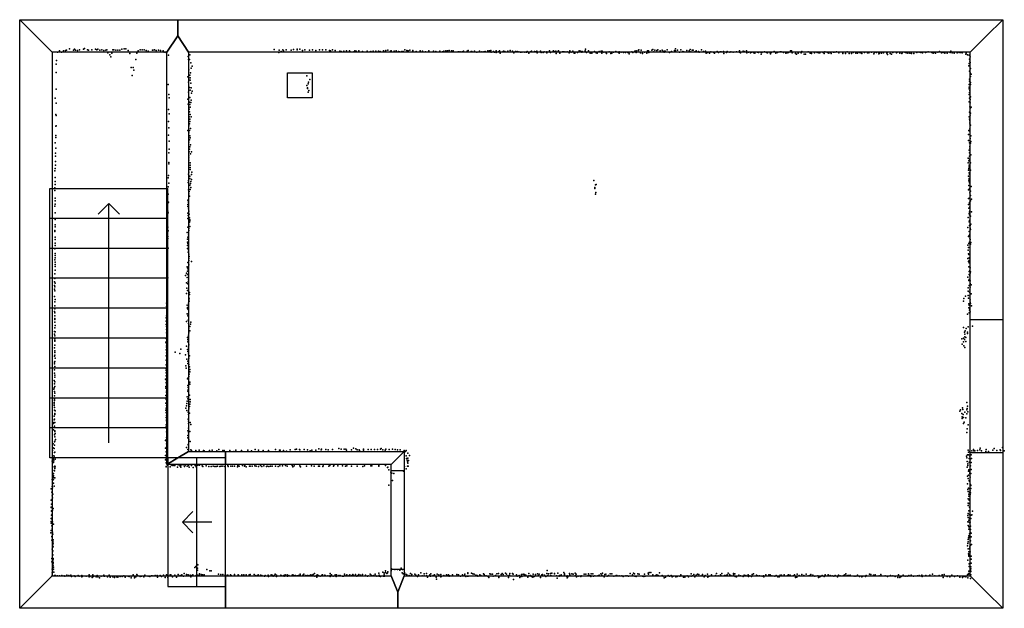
# Model space of a CAD drawing. Extents: x 1591 to 10705, y 15372 to 20814.
import ezdxf

# ---------------------------------------------------------------- set-up
doc = ezdxf.new("R2010")
doc.units = 0
for name, color, linetype in [('DOORS', 7, 'continuous'), ('P', 9, 'continuous'), ('ROOMS', 1, 'continuous'), ('STRUCTS', 4, 'continuous'), ('WALLS', 3, 'continuous')]:
    doc.layers.add(name, color=color, linetype=linetype)

msp = doc.modelspace()

# ---------------------------------------------------------------- linework, layer by layer
at = {"layer": 'DOORS'}
for points in [[(10690.2, 18041.9), (10690.2, 16807.9), (10390.2, 16807.9), (10390.2, 18041.9), (10690.2, 18041.9)], [(5150.52, 16645.5), (5150.52, 15731.5), (5030.52, 15731.5), (5030.52, 16645.5), (5150.52, 16645.5)]]:
    msp.add_lwpolyline(points, dxfattribs=at)
at = {"layer": 'P'}
for p in [(1940, 20515), (1959, 20525), (1979, 20514), (1996, 20527), (2014, 20529), (2024, 20532), (2051, 20545), (2089, 20534), (2098, 20543), (2108, 20533), (2127, 20531), (2146, 20537), (2183, 20542), (2191, 20549), (2220, 20536), (2229, 20534), (2258, 20535), (2294, 20542), (2304, 20535), (2313, 20542), (2333, 20532), (2350, 20537), (2370, 20530), (2389, 20533), (2397, 20536), (2407, 20507), (2452, 20536), (2463, 20536), (2481, 20533), (2500, 20533), (2519, 20533), (2538, 20543), (2557, 20545), (2575, 20544), (2594, 20530), (2687, 20528), (2706, 20536), (2724, 20535), (2744, 20535), (2762, 20529), (2781, 20523), (2819, 20532), (2825, 20533), (2838, 20536), (2855, 20531), (2875, 20534), (2893, 20530), (2918, 20528), (2929, 20514), (2948, 20512), (3946, 20539), (3989, 20510), (3993, 20533), (4011, 20520), (4026, 20536), (4034, 20527), (4059, 20537), (4103, 20532), (4126, 20539), (4159, 20541), (4159, 20536), (4185, 20541), (4208, 20531), (4232, 20537), (4273, 20532), (4300, 20535), (4332, 20530), (4366, 20535), (4393, 20537), (4425, 20536), (4458, 20529), (4469, 20527), (4488, 20535), (4512, 20531), (4555, 20522), (4568, 20521), (4592, 20523), (4615, 20528), (4644, 20528), (4646, 20519), (4684, 20518), (4693, 20525), (4705, 20523), (4730, 20525), (4764, 20520), (4809, 20524), (4809, 20516), (4835, 20517), (4840, 20521), (4862, 20524), (4887, 20524), (4913, 20523), (4929, 20521), (4958, 20527), (4976, 20522), (4979, 20530), (4999, 20533), (5022, 20522), (5030, 20527), (5058, 20523), (5076, 20526), (5096, 20519), (5109, 20518), (5129, 20521), (5141, 20520), (5156, 20536), (5174, 20530), (5187, 20528), (5202, 20534), (5230, 20529), (5231, 20519), (5261, 20520), (5297, 20526), (5317, 20516), (5321, 20523), (5348, 20516), (5378, 20527), (5423, 20522), (5443, 20521), (5479, 20524), (5505, 20517), (5517, 20523), (5536, 20525), (5552, 20527), (5567, 20530), (5587, 20528), (5601, 20522), (5605, 20528), (5650, 20518), (5657, 20518), (5668, 20518), (5688, 20516), (5699, 20522), (5734, 20522), (5742, 20531), (5769, 20519), (5775, 20519), (5800, 20523), (5824, 20514), (5848, 20524), (5869, 20518), (5887, 20516), (5900, 20520), (5925, 20528), (5941, 20526), (5953, 20531), (5956, 20514), (5977, 20520), (5987, 20515), (6003, 20526), (6003, 20512), (6023, 20518), (6033, 20525), (6067, 20521), (6070, 20522), (6082, 20520), (6108, 20522), (6131, 20531), (6152, 20522), (6166, 20509), (6180, 20521), (6195, 20519), (6210, 20517), (6226, 20515), (6240, 20513), (6267, 20514), (6281, 20513), (6290, 20520), (6318, 20518), (6328, 20523), (6355, 20520), (6370, 20517), (6379, 20523), (6381, 20507), (6408, 20517), (6411, 20522), (6417, 20511), (6436, 20512), (6446, 20518), (6469, 20518), (6470, 20507), (6494, 20519), (6496, 20525), (6504, 20511), (6529, 20523), (6531, 20526), (6544, 20516), (6553, 20522), (6576, 20522), (6578, 20528), (6614, 20518), (6625, 20518), (6638, 20516), (6660, 20518), (6677, 20507), (6684, 20525), (6696, 20514), (6710, 20523), (6730, 20515), (6754, 20510), (6769, 20528), (6782, 20523), (6796, 20515), (6797, 20519), (6824, 20526), (6828, 20542), (6838, 20510), (6856, 20528), (6912, 20521), (6927, 20509), (6936, 20513), (6954, 20521), (6974, 20523), (6984, 20523), (6998, 20513), (7020, 20508), (7049, 20516), (7088, 20515), (7108, 20519), (7130, 20513), (7140, 20517), (7160, 20513), (7180, 20511), (7199, 20511), (7219, 20512), (7228, 20511), (7257, 20516), (7267, 20510), (7284, 20523), (7296, 20525), (7298, 20512), (7315, 20530), (7323, 20536), (7337, 20509), (7343, 20533), (7376, 20515), (7403, 20528), (7413, 20527), (7414, 20512), (7441, 20532), (7451, 20538), (7460, 20518), (7471, 20534), (7489, 20531), (7499, 20535), (7519, 20525), (7538, 20534), (7547, 20519), (7556, 20513), (7557, 20524), (7566, 20522), (7585, 20536), (7605, 20511), (7624, 20520), (7652, 20531), (7660, 20528), (7662, 20545), (7681, 20533), (7700, 20515), (7711, 20536), (7730, 20519), (7738, 20517), (7767, 20531), (7787, 20527), (7797, 20539), (7802, 20517), (7815, 20532), (7824, 20533), (7840, 20516), (7853, 20527), (7873, 20520), (7882, 20515), (7903, 20535), (7920, 20519), (7939, 20522), (7958, 20512), (7988, 20517), (8016, 20510), (8047, 20520), (8061, 20510), (8076, 20518), (8085, 20517), (8105, 20521), (8134, 20510), (8141, 20521), (8165, 20514), (8175, 20518), (8194, 20513), (8225, 20516), (8254, 20513), (8255, 20526), (8263, 20509), (8287, 20524), (8297, 20520), (8319, 20525), (8321, 20508), (8337, 20515), (8355, 20507), (8367, 20513), (8387, 20508), (8420, 20513), (8430, 20511), (8452, 20513), (8461, 20511), (8485, 20518), (8504, 20510), (8514, 20507), (8538, 20509), (8548, 20510), (8575, 20521), (8605, 20512), (8630, 20517), (8641, 20517), (8662, 20512), (8695, 20509), (8708, 20512), (8726, 20528), (8736, 20525), (8740, 20508), (8824, 20509), (8832, 20520), (8890, 20516), (8947, 20508), (8974, 20510), (8987, 20509), (8998, 20507), (9027, 20510), (9044, 20517), (9067, 20511), (9097, 20514), (9123, 20515), (9135, 20513), (9153, 20517), (9174, 20508), (9210, 20509), (9250, 20516), (9305, 20510), (9365, 20511), (9377, 20507), (9411, 20511), (9440, 20509), (9451, 20507), (9477, 20515), (9504, 20511), (9521, 20512), (9541, 20513), (9586, 20508), (9625, 20515), (9673, 20510), (9707, 20508), (9710, 20510), (9759, 20508), (9783, 20513), (9796, 20507), (9894, 20512), (9916, 20514), (9933, 20512), (9948, 20507), (9974, 20512), (9982, 20513), (9999, 20517), (10033, 20512), (10061, 20510), (10089, 20514), (10105, 20519), (10122, 20515), (10124, 20507), (10139, 20512), (10205, 20511), (10210, 20524), (10222, 20507), (10269, 20509), (10287, 20510), (10298, 20512), (10316, 20509), (1931, 20436), (2426, 20490), (2434, 20470), (2444, 20506), (2611, 20501), (2665, 20447), (2675, 20505), (2969, 20485), (3152, 20473), (3155, 20447), (3163, 20446), (3165, 20490), (3174, 20416), (6038, 20505), (6304, 20505), (6556, 20503), (6592, 20505), (6723, 20504), (6730, 20504), (6873, 20504), (6886, 20506), (6936, 20506), (6979, 20505), (7024, 20501), (7064, 20503), (7072, 20505), (7141, 20506), (7233, 20499), (7357, 20501), (7396, 20505), (7944, 20505), (7976, 20504), (8022, 20506), (8108, 20503), (8396, 20505), (8453, 20495), (8542, 20500), (8591, 20506), (8682, 20506), (8773, 20502), (8783, 20497), (8798, 20505), (8853, 20495), (8866, 20496), (8908, 20504), (8920, 20503), (9039, 20501), (9080, 20504), (9101, 20502), (9211, 20502), (9234, 20501), (9269, 20501), (9292, 20501), (9331, 20506), (9345, 20504), (9387, 20501), (9497, 20499), (9543, 20499), (9549, 20505), (9568, 20506), (9617, 20506), (9623, 20493), (9648, 20501), (9661, 20497), (9739, 20506), (9755, 20501), (9813, 20506), (9832, 20506), (9847, 20501), (9868, 20503), (10046, 20504), (10068, 20504), (10153, 20505), (10176, 20506), (10241, 20504), (10348, 20496), (10352, 20504), (10365, 20491), (10381, 20485), (10383, 20449), (10387, 20432), (10388, 20420), (10389, 20472), (1928, 20403), (1928, 20325), (2624, 20373), (2643, 20372), (2649, 20349), (3158, 20352), (3179, 20366), (3187, 20386), (10378, 20388), (10380, 20408), (10384, 20337), (10385, 20343), (10392, 20362), (2631, 20298), (3147, 20287), (3155, 20237), (3156, 20259), (3166, 20302), (3169, 20277), (3170, 20254), (3171, 20323), (4250, 20296), (4265, 20237), (4278, 20260), (10382, 20247), (10383, 20264), (10388, 20322), (10392, 20234), (10393, 20289), (10397, 20310), (1930, 20173), (2966, 20216), (3154, 20145), (3163, 20187), (3170, 20162), (3175, 20229), (3177, 20183), (3189, 20155), (4248, 20207), (4254, 20178), (4255, 20184), (4260, 20220), (4261, 20144), (4266, 20159), (10379, 20214), (10380, 20192), (10381, 20175), (10386, 20160), (10391, 20216), (1920, 20090), (2971, 20124), (2976, 20091), (3149, 20079), (3162, 20051), (3167, 20095), (3177, 20069), (3182, 20135), (10380, 20056), (10381, 20123), (10383, 20141), (10383, 20090), (10389, 20078), (10392, 20102), (1930, 20042), (2969, 19983), (3152, 20033), (3161, 19987), (3162, 19964), (3166, 20029), (3170, 20006), (3174, 20048), (10383, 19960), (10387, 20010), (10390, 20045), (10392, 19998), (10397, 20007), (1927, 19938), (1930, 19929), (2970, 19874), (2974, 19945), (3161, 19917), (3167, 19896), (3167, 19874), (3169, 19939), (3177, 19915), (10380, 19917), (10383, 19896), (10385, 19881), (10388, 19931), (10392, 19949), (1927, 19831), (1928, 19832), (2972, 19816), (3149, 19790), (3157, 19832), (3163, 19853), (3163, 19789), (3171, 19807), (10378, 19791), (10381, 19787), (10385, 19866), (10386, 19805), (10387, 19851), (10391, 19839), (1925, 19745), (1926, 19726), (2968, 19747), (2975, 19690), (3157, 19769), (3164, 19703), (3165, 19742), (3168, 19723), (10374, 19753), (10374, 19698), (10390, 19716), (10395, 19740), (10395, 19689), (1921, 19677), (1927, 19627), (2976, 19617), (3158, 19683), (3164, 19618), (3165, 19639), (3173, 19658), (10380, 19609), (10384, 19675), (10386, 19641), (10387, 19627), (10392, 19674), (1923, 19580), (1923, 19554), (2973, 19583), (3156, 19515), (3158, 19556), (3158, 19536), (3159, 19593), (3173, 19574), (3181, 19592), (10369, 19533), (10378, 19508), (10382, 19525), (10384, 19582), (10384, 19554), (10395, 19564), (1917, 19416), (1919, 19438), (1922, 19503), (1923, 19469), (2972, 19483), (2973, 19494), (3168, 19429), (3169, 19491), (3169, 19470), (3170, 19449), (10369, 19491), (10375, 19424), (10378, 19439), (10379, 19454), (10381, 19468), (10392, 19422), (10393, 19492), (1920, 19355), (2965, 19353), (2968, 19375), (3154, 19385), (3154, 19329), (3157, 19405), (3167, 19367), (3167, 19346), (3180, 19338), (3181, 19384), (3185, 19405), (6905, 19326), (10373, 19369), (10378, 19331), (10381, 19399), (10381, 19346), (10383, 19387), (1915, 19236), (1916, 19259), (1918, 19292), (1919, 19318), (2966, 19269), (2971, 19303), (3152, 19308), (3153, 19240), (3167, 19285), (3169, 19244), (3171, 19299), (3174, 19263), (3176, 19318), (6914, 19263), (6914, 19255), (6922, 19286), (6926, 19289), (10373, 19241), (10376, 19281), (10381, 19319), (10383, 19306), (10384, 19253), (10398, 19271), (1921, 19163), (1921, 19140), (2967, 19202), (3149, 19146), (3150, 19140), (3158, 19205), (3161, 19225), (3164, 19184), (6920, 19201), (6925, 19218), (10374, 19160), (10385, 19214), (10386, 19166), (10391, 19229), (10393, 19190), (10400, 19154), (1917, 19091), (1918, 19109), (2963, 19118), (2969, 19128), (3148, 19086), (3149, 19105), (3153, 19065), (3155, 19125), (10375, 19107), (10378, 19071), (10382, 19113), (10383, 19123), (10385, 19085), (10386, 19048), (10391, 19139), (1920, 18967), (1921, 19027), (2963, 19045), (2965, 19029), (3147, 19025), (3149, 18977), (3150, 19005), (3157, 19044), (3160, 19017), (3163, 18983), (3165, 18963), (10371, 18984), (10379, 19021), (10383, 19038), (10383, 18959), (10384, 19009), (10393, 18999), (10400, 19039), (1918, 18917), (1921, 18899), (2959, 18953), (2961, 18897), (3149, 18897), (3156, 18884), (3157, 18924), (3163, 18943), (3166, 18955), (3166, 18903), (10368, 18894), (10379, 18946), (10384, 18912), (10388, 18910), (10388, 18886), (10393, 18874), (10394, 18925), (1917, 18865), (1917, 18855), (1919, 18803), (1921, 18783), (2962, 18810), (2963, 18791), (2965, 18861), (3140, 18846), (3144, 18786), (3149, 18805), (3153, 18825), (3156, 18864), (10374, 18811), (10381, 18855), (10381, 18818), (10385, 18830), (10385, 18795), (10388, 18782), (1917, 18696), (1920, 18749), (1921, 18726), (2960, 18739), (2960, 18724), (2964, 18703), (3144, 18757), (3144, 18726), (3144, 18698), (3146, 18746), (3154, 18706), (3154, 18686), (10366, 18731), (10372, 18684), (10373, 18708), (10376, 18745), (10382, 18758), (10391, 18740), (10396, 18753), (1917, 18595), (1919, 18633), (1920, 18612), (1921, 18651), (2956, 18599), (2958, 18659), (2959, 18617), (3152, 18666), (3158, 18646), (3158, 18607), (3160, 18626), (10368, 18605), (10375, 18648), (10376, 18642), (10380, 18613), (10385, 18667), (10385, 18607), (1918, 18551), (1918, 18532), (1919, 18572), (2953, 18536), (2958, 18566), (2959, 18512), (3141, 18529), (3145, 18520), (3147, 18568), (3152, 18509), (3156, 18547), (3157, 18587), (3180, 18577), (10374, 18577), (10378, 18530), (10379, 18589), (10380, 18566), (10390, 18519), (1917, 18465), (1917, 18421), (1919, 18498), (2952, 18488), (2954, 18451), (2956, 18417), (2961, 18428), (3126, 18450), (3136, 18470), (3141, 18430), (3144, 18489), (3145, 18459), (3154, 18410), (10367, 18435), (10380, 18459), (10380, 18412), (10381, 18487), (10386, 18447), (10387, 18495), (10388, 18471), (10392, 18483), (1913, 18358), (1913, 18324), (1914, 18390), (1917, 18343), (1918, 18378), (2954, 18364), (2955, 18329), (2960, 18377), (3134, 18381), (3137, 18331), (3149, 18371), (3151, 18390), (10370, 18334), (10376, 18404), (10380, 18358), (10390, 18400), (10390, 18376), (10390, 18341), (10397, 18364), (1914, 18254), (1916, 18306), (1919, 18228), (2954, 18251), (2957, 18279), (3135, 18282), (3145, 18311), (3158, 18243), (3160, 18233), (3163, 18292), (3164, 18272), (10329, 18237), (10346, 18259), (10369, 18305), (10372, 18263), (10374, 18240), (10384, 18294), (10386, 18316), (10386, 18260), (10397, 18281), (1915, 18142), (1916, 18205), (1917, 18169), (2949, 18192), (2950, 18161), (3142, 18174), (3143, 18144), (3145, 18154), (3153, 18194), (3159, 18213), (10328, 18213), (10376, 18187), (10376, 18151), (10380, 18174), (10386, 18139), (10389, 18223), (10389, 18204), (10391, 18191), (10400, 18168), (1914, 18117), (1915, 18103), (1915, 18052), (1917, 18075), (2948, 18057), (2951, 18076), (2956, 18118), (3142, 18095), (3148, 18076), (3151, 18134), (3155, 18085), (10365, 18093), (10379, 18103), (10384, 18127), (10388, 18114), (1917, 18041), (1917, 18017), (1917, 17966), (1917, 17964), (1919, 17986), (2948, 18026), (2948, 17997), (2951, 17979), (3135, 18024), (3151, 18037), (3155, 18005), (3157, 17985), (3158, 17957), (3166, 17978), (3173, 17998), (3174, 18018), (10328, 17967), (10352, 17958), (10371, 17974), (10412, 17980), (1912, 17932), (1912, 17908), (1915, 17892), (1916, 17867), (1921, 17927), (2948, 17865), (2949, 17920), (2950, 17949), (2954, 17904), (3144, 17876), (3154, 17885), (3155, 17898), (3158, 17918), (3167, 17938), (10328, 17871), (10337, 17925), (10339, 17906), (10340, 17881), (10343, 17936), (10348, 17875), (10363, 17926), (10364, 17913), (1914, 17780), (1915, 17804), (1917, 17851), (1917, 17841), (2945, 17832), (2949, 17820), (2949, 17799), (2950, 17787), (3136, 17796), (3146, 17857), (3149, 17837), (3153, 17786), (3155, 17846), (3158, 17807), (10311, 17862), (10316, 17814), (10327, 17835), (10331, 17798), (10336, 17858), (10341, 17784), (10348, 17839), (1914, 17702), (1915, 17738), (1917, 17753), (1917, 17713), (1921, 17684), (2946, 17763), (2948, 17705), (2950, 17733), (2952, 17723), (3030, 17741), (3073, 17727), (3083, 17769), (3125, 17714), (3144, 17764), (3148, 17745), (3155, 17726), (3156, 17686), (3162, 17707), (1913, 17647), (1913, 17631), (1915, 17609), (1917, 17655), (2946, 17622), (2948, 17666), (3128, 17613), (3132, 17593), (3137, 17675), (3146, 17656), (3148, 17636), (3156, 17625), (3164, 17606), (1912, 17546), (1913, 17577), (1915, 17526), (1915, 17509), (2946, 17550), (2947, 17587), (2947, 17570), (2948, 17521), (2953, 17586), (3151, 17503), (3157, 17516), (3158, 17565), (3159, 17537), (3165, 17579), (3165, 17558), (1909, 17409), (1910, 17478), (1912, 17446), (1915, 17466), (1916, 17422), (2941, 17490), (2945, 17422), (2946, 17483), (2948, 17461), (2949, 17448), (3144, 17494), (3149, 17433), (3151, 17413), (3156, 17455), (3165, 17464), (3167, 17445), (1908, 17399), (1912, 17377), (1914, 17337), (1915, 17361), (2943, 17339), (2944, 17407), (2946, 17319), (2949, 17380), (2951, 17367), (2952, 17384), (3141, 17328), (3149, 17379), (3151, 17392), (3154, 17372), (3163, 17341), (1909, 17247), (1911, 17274), (1911, 17263), (1913, 17306), (1913, 17293), (1914, 17227), (2944, 17268), (2947, 17308), (2948, 17301), (2950, 17247), (2952, 17264), (3135, 17243), (3138, 17264), (3142, 17286), (3146, 17309), (3163, 17237), (3167, 17258), (3168, 17280), (3169, 17301), (10317, 17226), (10359, 17276), (10365, 17242), (1911, 17148), (1913, 17205), (1915, 17174), (1917, 17165), (1918, 17199), (2943, 17204), (2948, 17221), (2948, 17183), (2948, 17135), (2949, 17156), (2950, 17176), (3130, 17221), (3139, 17202), (3150, 17184), (3155, 17165), (3158, 17215), (3162, 17175), (10294, 17194), (10298, 17206), (10312, 17172), (10315, 17143), (10321, 17210), (10325, 17165), (10327, 17136), (10341, 17186), (10358, 17206), (10358, 17171), (10360, 17220), (10366, 17189), (1902, 17090), (1905, 17082), (1910, 17114), (1911, 17043), (1912, 17121), (1912, 17057), (1915, 17090), (2947, 17051), (2948, 17068), (2950, 17104), (2951, 17114), (2953, 17091), (3152, 17121), (3155, 17101), (3155, 17080), (3169, 17091), (3174, 17072), (10316, 17128), (10326, 17081), (10332, 17092), (10348, 17134), (10370, 17068), (1905, 17021), (1913, 16976), (1915, 17008), (1916, 17012), (1917, 16957), (1920, 16987), (2951, 17035), (2951, 17004), (2952, 17014), (2952, 16966), (2955, 16997), (3147, 16970), (3148, 17014), (3155, 17038), (3155, 16995), (3165, 17005), (10357, 16997), (10362, 17032), (1900, 16892), (1912, 16910), (1912, 16880), (1915, 16918), (1922, 16933), (2941, 16923), (2948, 16928), (2949, 16893), (2950, 16861), (2951, 16951), (2951, 16919), (2955, 16879), (3149, 16949), (3152, 16886), (3155, 16873), (3158, 16931), (3168, 16913), (1894, 16831), (1902, 16854), (1908, 16783), (1909, 16848), (1909, 16778), (1912, 16812), (1915, 16815), (2942, 16852), (2942, 16786), (2946, 16820), (2946, 16786), (2948, 16784), (2950, 16850), (2950, 16815), (3136, 16859), (3146, 16840), (3176, 16836), (3180, 16830), (3223, 16830), (3253, 16833), (3294, 16832), (3299, 16828), (3347, 16830), (3372, 16833), (3416, 16827), (3434, 16839), (3473, 16832), (3483, 16831), (3537, 16831), (3572, 16823), (3592, 16833), (3643, 16830), (3704, 16833), (3738, 16829), (3771, 16839), (3803, 16833), (3846, 16830), (3894, 16831), (3960, 16839), (3995, 16834), (4001, 16835), (4032, 16831), (4062, 16826), (4094, 16837), (4140, 16840), (4154, 16844), (4180, 16839), (4184, 16838), (4223, 16839), (4255, 16836), (4279, 16829), (4294, 16833), (4332, 16835), (4361, 16845), (4382, 16838), (4386, 16844), (4424, 16840), (4446, 16837), (4488, 16840), (4544, 16850), (4567, 16844), (4596, 16842), (4610, 16843), (4615, 16834), (4662, 16836), (4682, 16851), (4703, 16846), (4715, 16836), (4733, 16838), (4738, 16832), (4772, 16842), (4775, 16835), (4817, 16841), (4843, 16840), (4874, 16841), (4903, 16840), (4932, 16842), (4937, 16850), (4954, 16838), (4975, 16834), (4981, 16844), (5011, 16839), (5043, 16842), (5066, 16841), (5087, 16837), (5114, 16838), (5150, 16830), (5162, 16822), (5168, 16783), (5170, 16830), (5183, 16805), (5198, 16784), (10356, 16778), (10364, 16790), (10372, 16833), (10373, 16791), (10374, 16815), (10385, 16825), (10385, 16779), (10399, 16791), (10404, 16829), (10419, 16839), (10423, 16829), (10433, 16829), (10456, 16832), (10478, 16838), (10482, 16851), (10493, 16828), (10535, 16821), (10536, 16840), (10560, 16823), (10599, 16834), (10612, 16848), (10637, 16831), (10667, 16837), (10671, 16831), (10687, 16860), (10705, 16829), (1893, 16733), (1904, 16751), (1905, 16721), (1907, 16735), (1911, 16680), (1917, 16686), (1918, 16751), (1920, 16680), (2941, 16746), (2946, 16716), (2947, 16760), (2947, 16683), (2948, 16681), (2949, 16719), (2950, 16749), (2954, 16712), (2958, 16695), (2961, 16695), (2985, 16680), (2993, 16698), (3004, 16691), (3018, 16691), (3026, 16693), (3059, 16697), (3074, 16689), (3084, 16692), (3105, 16698), (3118, 16683), (3122, 16696), (3140, 16687), (3153, 16691), (3177, 16697), (3181, 16691), (3214, 16693), (3218, 16691), (3226, 16681), (3241, 16694), (3256, 16694), (3281, 16690), (3287, 16682), (3318, 16690), (3342, 16682), (3363, 16683), (3383, 16687), (3396, 16684), (3409, 16684), (3423, 16686), (3444, 16684), (3456, 16685), (3473, 16687), (3491, 16684), (3519, 16691), (3521, 16683), (3546, 16685), (3562, 16685), (3581, 16687), (3608, 16680), (3610, 16693), (3623, 16686), (3653, 16691), (3672, 16685), (3675, 16693), (3689, 16680), (3717, 16687), (3724, 16686), (3742, 16686), (3768, 16688), (3780, 16686), (3802, 16682), (3821, 16693), (3831, 16684), (3852, 16689), (3877, 16683), (3881, 16685), (3898, 16683), (3913, 16687), (3929, 16685), (3958, 16687), (3983, 16684), (3998, 16690), (4023, 16690), (4052, 16691), (4066, 16687), (4114, 16693), (4118, 16680), (4131, 16690), (4184, 16688), (4190, 16681), (4246, 16686), (4291, 16689), (4317, 16686), (4357, 16687), (4366, 16686), (4398, 16684), (4401, 16688), (4454, 16686), (4463, 16692), (4495, 16685), (4499, 16691), (4535, 16690), (4580, 16689), (4606, 16686), (4620, 16688), (4663, 16686), (4715, 16686), (4767, 16684), (4784, 16689), (4842, 16689), (4850, 16688), (4914, 16687), (4917, 16692), (4976, 16691), (5154, 16683), (5173, 16758), (5178, 16741), (5180, 16726), (5181, 16685), (5184, 16714), (5185, 16761), (5188, 16685), (5189, 16737), (10357, 16762), (10360, 16728), (10366, 16692), (10368, 16707), (10380, 16757), (10380, 16722), (10389, 16746), (10391, 16688), (10398, 16721), (10400, 16756), (1905, 16618), (1905, 16601), (1910, 16647), (1912, 16642), (1916, 16664), (3051, 16677), (3082, 16678), (3159, 16677), (3196, 16675), (4996, 16673), (5000, 16678), (5008, 16651), (5028, 16631), (5036, 16621), (5053, 16617), (5144, 16639), (5168, 16660), (10361, 16678), (10364, 16593), (10373, 16604), (10375, 16640), (10376, 16652), (10386, 16617), (10387, 16629), (10394, 16619), (10398, 16654), (1893, 16563), (1893, 16499), (1895, 16526), (1899, 16525), (1900, 16559), (1903, 16567), (1903, 16530), (1905, 16584), (1911, 16502), (1915, 16579), (5007, 16510), (5043, 16553), (10365, 16523), (10371, 16571), (10379, 16553), (10380, 16549), (10382, 16547), (10386, 16547), (10388, 16584), (10391, 16515), (10394, 16507), (1883, 16475), (1889, 16447), (1891, 16412), (1894, 16487), (1898, 16426), (10367, 16469), (10369, 16451), (10375, 16482), (10376, 16410), (10377, 16427), (10383, 16446), (10384, 16480), (10385, 16412), (10388, 16424), (10390, 16458), (10393, 16439), (10396, 16478), (1883, 16371), (1887, 16334), (1892, 16382), (1892, 16339), (1895, 16392), (10369, 16343), (10369, 16323), (10371, 16383), (10377, 16342), (10379, 16371), (10381, 16378), (10383, 16375), (10385, 16385), (10385, 16339), (1884, 16308), (1884, 16304), (1885, 16273), (1886, 16269), (1886, 16233), (1892, 16243), (1894, 16280), (1900, 16296), (10366, 16231), (10371, 16247), (10377, 16274), (10384, 16308), (10384, 16239), (10387, 16273), (10397, 16233), (10404, 16237), (10411, 16271), (1881, 16203), (1884, 16173), (1884, 16160), (1886, 16199), (1888, 16133), (1893, 16209), (1895, 16170), (1905, 16150), (10368, 16172), (10369, 16210), (10370, 16136), (10371, 16171), (10376, 16186), (10383, 16205), (10384, 16166), (10388, 16167), (10393, 16132), (10396, 16202), (1879, 16071), (1883, 16090), (1892, 16105), (1896, 16075), (1898, 16058), (10376, 16126), (10377, 16104), (10378, 16043), (10383, 16059), (10388, 16075), (10393, 16101), (10398, 16067), (1888, 16001), (1889, 16037), (1893, 16035), (1893, 16030), (1898, 15960), (1899, 15990), (1900, 15975), (1901, 16006), (10365, 15950), (10366, 15970), (10372, 16007), (10372, 15986), (10375, 16024), (10379, 16030), (10391, 15997), (10392, 15957), (10399, 16031), (10401, 15963), (1892, 15918), (1894, 15861), (1896, 15895), (1898, 15904), (1898, 15866), (1901, 15941), (10372, 15922), (10375, 15875), (10378, 15894), (10378, 15862), (10384, 15860), (10386, 15929), (10387, 15941), (10387, 15918), (10389, 15894), (1889, 15802), (1890, 15832), (1900, 15797), (1900, 15790), (1901, 15833), (1901, 15820), (1902, 15769), (3235, 15776), (3240, 15774), (10366, 15817), (10376, 15853), (10380, 15782), (10397, 15854), (10398, 15790), (10399, 15825), (1891, 15733), (1891, 15679), (1892, 15700), (1895, 15764), (1895, 15719), (1904, 15751), (1904, 15733), (1908, 15707), (1912, 15676), (1923, 15676), (1982, 15676), (2027, 15677), (2064, 15678), (2167, 15676), (2234, 15680), (2269, 15680), (2369, 15679), (2420, 15677), (2640, 15681), (2676, 15684), (2681, 15676), (2748, 15677), (2845, 15676), (2922, 15677), (2950, 15680), (2956, 15676), (2985, 15681), (2989, 15681), (3027, 15678), (3058, 15683), (3093, 15680), (3113, 15692), (3134, 15684), (3151, 15680), (3169, 15677), (3194, 15682), (3211, 15748), (3221, 15757), (3237, 15742), (3237, 15677), (3238, 15723), (3251, 15678), (3255, 15690), (3272, 15683), (3284, 15680), (3299, 15681), (3324, 15731), (3352, 15718), (3364, 15717), (3432, 15686), (3454, 15684), (3473, 15685), (3492, 15682), (3511, 15677), (3517, 15679), (3542, 15680), (3580, 15677), (3581, 15684), (3612, 15680), (3615, 15678), (3647, 15682), (3665, 15680), (3688, 15682), (3716, 15682), (3725, 15685), (3760, 15683), (3778, 15676), (3798, 15680), (3820, 15679), (3890, 15678), (3920, 15680), (3927, 15677), (3957, 15688), (3967, 15678), (4009, 15677), (4049, 15681), (4049, 15681), (4066, 15680), (4083, 15676), (4113, 15679), (4120, 15680), (4145, 15676), (4172, 15676), (4188, 15687), (4188, 15678), (4211, 15678), (4219, 15677), (4221, 15688), (4239, 15676), (4271, 15676), (4286, 15682), (4302, 15678), (4309, 15683), (4320, 15693), (4345, 15681), (4388, 15677), (4394, 15680), (4416, 15678), (4420, 15676), (4464, 15692), (4478, 15680), (4510, 15680), (4516, 15678), (4525, 15682), (4546, 15676), (4598, 15686), (4619, 15681), (4646, 15682), (4667, 15676), (4676, 15684), (4701, 15683), (4701, 15678), (4729, 15684), (4746, 15678), (4763, 15683), (4793, 15678), (4834, 15688), (4845, 15677), (4883, 15686), (4917, 15697), (4918, 15677), (4953, 15707), (4964, 15696), (4965, 15682), (4976, 15702), (4978, 15717), (4988, 15695), (4997, 15701), (5000, 15709), (5029, 15725), (5029, 15717), (5034, 15736), (5064, 15729), (5088, 15729), (5110, 15723), (5123, 15743), (5132, 15699), (5134, 15732), (5140, 15691), (5154, 15702), (5164, 15686), (5175, 15682), (5196, 15676), (5208, 15694), (5221, 15685), (5250, 15687), (5258, 15679), (5282, 15682), (5303, 15700), (5334, 15690), (5358, 15692), (5388, 15682), (5397, 15691), (5430, 15682), (5454, 15687), (5470, 15682), (5490, 15685), (5518, 15676), (5542, 15682), (5560, 15680), (5596, 15680), (5637, 15684), (5654, 15682), (5690, 15682), (5708, 15676), (5711, 15688), (5739, 15693), (5740, 15701), (5772, 15696), (5785, 15690), (5798, 15688), (5813, 15679), (5851, 15680), (5884, 15689), (5889, 15683), (5944, 15690), (5952, 15686), (5969, 15686), (6008, 15691), (6022, 15693), (6049, 15684), (6058, 15692), (6065, 15685), (6088, 15697), (6098, 15686), (6124, 15678), (6127, 15692), (6152, 15693), (6160, 15686), (6191, 15680), (6215, 15676), (6235, 15685), (6252, 15688), (6265, 15684), (6276, 15678), (6303, 15694), (6345, 15686), (6367, 15683), (6385, 15691), (6400, 15686), (6423, 15680), (6429, 15685), (6450, 15678), (6471, 15692), (6473, 15722), (6485, 15690), (6504, 15693), (6516, 15698), (6540, 15691), (6543, 15694), (6572, 15697), (6604, 15680), (6629, 15703), (6633, 15680), (6634, 15689), (6679, 15694), (6684, 15680), (6702, 15691), (6713, 15688), (6732, 15697), (6741, 15686), (6817, 15687), (6831, 15688), (6856, 15689), (6882, 15691), (6895, 15691), (6955, 15679), (6971, 15691), (6980, 15679), (6985, 15698), (7007, 15685), (7018, 15688), (7042, 15676), (7058, 15690), (7071, 15691), (7112, 15676), (7117, 15676), (7241, 15694), (7263, 15682), (7272, 15698), (7283, 15689), (7312, 15690), (7324, 15687), (7376, 15688), (7407, 15697), (7411, 15686), (7419, 15702), (7432, 15702), (7453, 15680), (7489, 15680), (7513, 15700), (7621, 15676), (7711, 15680), (7807, 15691), (7831, 15683), (7853, 15677), (7864, 15688), (7877, 15683), (7911, 15685), (7959, 15688), (7995, 15681), (8041, 15692), (8078, 15682), (8080, 15676), (8089, 15692), (8127, 15676), (8139, 15680), (8148, 15696), (8162, 15685), (8175, 15676), (8197, 15692), (8199, 15680), (8210, 15690), (8249, 15677), (8297, 15677), (8334, 15682), (8371, 15684), (8382, 15691), (8410, 15679), (8498, 15682), (8524, 15681), (8538, 15680), (8630, 15678), (8643, 15679), (8668, 15681), (8697, 15676), (8708, 15681), (8723, 15678), (8763, 15680), (8788, 15687), (8830, 15685), (8871, 15687), (8914, 15684), (8932, 15677), (9046, 15681), (9076, 15680), (9094, 15676), (9170, 15679), (9216, 15676), (9229, 15680), (9239, 15690), (9250, 15676), (9278, 15678), (9346, 15678), (9425, 15676), (9457, 15686), (9471, 15684), (9493, 15677), (9510, 15676), (9511, 15681), (9562, 15685), (9727, 15682), (9768, 15678), (9844, 15679), (9943, 15679), (10016, 15678), (10039, 15688), (10102, 15676), (10131, 15680), (10149, 15685), (10219, 15679), (10365, 15680), (10374, 15695), (10374, 15687), (10378, 15715), (10380, 15759), (10393, 15721), (10394, 15737), (10395, 15755), (10395, 15713), (10396, 15680), (1942, 15671), (1960, 15671), (2004, 15672), (2010, 15669), (2046, 15675), (2072, 15667), (2094, 15673), (2105, 15666), (2133, 15674), (2141, 15669), (2166, 15663), (2174, 15669), (2205, 15670), (2208, 15670), (2234, 15663), (2240, 15666), (2262, 15655), (2274, 15667), (2300, 15663), (2308, 15675), (2314, 15663), (2329, 15652), (2345, 15668), (2374, 15669), (2377, 15669), (2404, 15664), (2429, 15659), (2452, 15664), (2468, 15658), (2487, 15663), (2499, 15659), (2520, 15665), (2539, 15666), (2555, 15673), (2568, 15661), (2594, 15668), (2604, 15665), (2622, 15669), (2624, 15653), (2641, 15672), (2653, 15668), (2655, 15652), (2667, 15664), (2707, 15665), (2720, 15670), (2739, 15664), (2779, 15668), (2797, 15666), (2812, 15671), (2824, 15673), (2864, 15675), (2866, 15660), (2868, 15663), (2891, 15675), (2905, 15666), (2938, 15657), (2963, 15657), (3006, 15662), (3042, 15661), (3077, 15674), (3107, 15670), (3174, 15662), (3178, 15674), (3226, 15674), (3550, 15674), (3797, 15675), (3834, 15675), (3858, 15669), (3864, 15674), (3864, 15671), (3894, 15667), (3938, 15669), (3948, 15675), (3968, 15666), (4012, 15674), (4029, 15673), (4035, 15675), (4039, 15668), (4071, 15668), (4129, 15674), (4160, 15671), (4174, 15674), (4255, 15674), (4324, 15670), (4334, 15671), (4342, 15661), (4357, 15675), (4372, 15668), (4442, 15672), (4464, 15674), (4466, 15667), (4475, 15673), (4494, 15668), (4513, 15671), (4519, 15666), (4548, 15671), (4557, 15674), (4580, 15670), (4589, 15668), (4600, 15675), (4640, 15675), (4642, 15674), (4681, 15674), (4713, 15669), (4720, 15674), (4762, 15672), (4765, 15671), (4792, 15673), (4812, 15669), (4816, 15671), (4861, 15672), (4868, 15674), (4889, 15672), (4896, 15669), (4918, 15670), (4931, 15665), (4958, 15670), (4967, 15670), (5217, 15675), (5272, 15666), (5316, 15672), (5334, 15671), (5356, 15673), (5366, 15660), (5394, 15669), (5419, 15675), (5447, 15661), (5449, 15640), (5489, 15664), (5494, 15669), (5551, 15675), (5566, 15668), (5573, 15672), (5598, 15675), (5670, 15668), (5722, 15665), (5736, 15670), (5741, 15669), (5827, 15674), (5832, 15668), (5860, 15674), (5895, 15674), (5910, 15671), (5928, 15667), (5933, 15656), (5975, 15670), (5995, 15674), (6025, 15656), (6026, 15667), (6109, 15672), (6115, 15656), (6116, 15668), (6163, 15639), (6197, 15669), (6221, 15655), (6230, 15669), (6239, 15666), (6263, 15674), (6296, 15659), (6303, 15672), (6319, 15675), (6330, 15666), (6342, 15661), (6354, 15666), (6392, 15675), (6412, 15657), (6462, 15667), (6480, 15675), (6508, 15674), (6560, 15673), (6567, 15651), (6584, 15668), (6587, 15674), (6654, 15670), (6658, 15673), (6658, 15654), (6665, 15662), (6735, 15674), (6746, 15663), (6760, 15669), (6786, 15666), (6787, 15671), (6852, 15675), (6865, 15675), (6877, 15672), (6878, 15665), (6902, 15669), (6915, 15672), (6942, 15673), (7000, 15663), (7028, 15669), (7090, 15669), (7140, 15672), (7165, 15672), (7176, 15666), (7201, 15672), (7213, 15671), (7225, 15669), (7286, 15670), (7297, 15667), (7357, 15668), (7368, 15667), (7381, 15669), (7476, 15674), (7492, 15671), (7500, 15674), (7536, 15671), (7539, 15674), (7547, 15670), (7558, 15652), (7570, 15661), (7594, 15674), (7606, 15670), (7630, 15664), (7641, 15670), (7665, 15662), (7677, 15665), (7701, 15668), (7736, 15659), (7747, 15660), (7771, 15673), (7783, 15663), (7806, 15669), (7818, 15673), (7841, 15664), (7900, 15673), (7927, 15663), (7936, 15675), (7961, 15659), (7972, 15668), (7997, 15671), (8031, 15675), (8055, 15673), (8115, 15675), (8164, 15672), (8215, 15665), (8227, 15662), (8250, 15672), (8262, 15672), (8289, 15666), (8312, 15674), (8337, 15666), (8348, 15673), (8364, 15665), (8424, 15673), (8438, 15672), (8464, 15668), (8476, 15671), (8478, 15663), (8553, 15671), (8580, 15668), (8592, 15674), (8609, 15662), (8622, 15662), (8752, 15673), (8772, 15657), (8785, 15659), (8807, 15674), (8848, 15675), (8891, 15673), (8905, 15674), (8950, 15670), (8978, 15673), (8984, 15658), (8997, 15663), (9008, 15670), (9020, 15675), (9039, 15667), (9111, 15672), (9128, 15668), (9140, 15674), (9160, 15663), (9187, 15672), (9222, 15671), (9264, 15674), (9315, 15669), (9332, 15668), (9365, 15667), (9387, 15664), (9397, 15668), (9419, 15666), (9547, 15673), (9565, 15672), (9601, 15671), (9624, 15665), (9653, 15674), (9674, 15671), (9694, 15667), (9720, 15658), (9738, 15657), (9751, 15665), (9788, 15668), (9805, 15669), (9820, 15675), (9841, 15672), (9864, 15669), (9900, 15671), (9918, 15675), (9944, 15667), (9978, 15674), (10011, 15671), (10063, 15673), (10140, 15658), (10177, 15665), (10200, 15664), (10243, 15666), (10272, 15672), (10292, 15661), (10318, 15657), (10322, 15669), (10334, 15665), (10350, 15664), (10366, 15653), (10391, 15647)]:
    msp.add_point(p, dxfattribs=at)
at = {"layer": 'ROOMS'}
for points in [[(3495.48, 16702.3), (2953.47, 16702.3), (2953.47, 20514.3), (1891.17, 20514.3), (1891.17, 15671.8), (3495.48, 15671.8), (5030.52, 15671.8), (5030.52, 16702.3), (3495.48, 16702.3)], [(3495.48, 16822.3), (5150.52, 16822.3), (5150.52, 15671.8), (10390.2, 15671.8), (10390.2, 20514.3), (3153.47, 20514.3), (3153.47, 16822.3), (3495.48, 16822.3)]]:
    msp.add_lwpolyline(points, dxfattribs=at)
at = {"layer": 'STRUCTS'}
for points in [[(1868.94, 19253.3), (2963.81, 19253.3)], [(1868.94, 16762.3), (1868.94, 19253.3)], [(2963.81, 16762.3), (2963.81, 19253.3)], [(2416.37, 19114.9), (2316.37, 19014.9)], [(2416.37, 18976.5), (2416.37, 19114.9)], [(2416.37, 19114.9), (2516.37, 19014.9)], [(2963.81, 18976.5), (1868.94, 18976.5)], [(2416.37, 18699.7), (2416.37, 18976.5)], [(2963.81, 18699.7), (1868.94, 18699.7)], [(2416.37, 18423), (2416.37, 18699.7)], [(2963.81, 18423), (1868.94, 18423)], [(2416.37, 18146.2), (2416.37, 18423)], [(2963.81, 18146.2), (1868.94, 18146.2)], [(2416.37, 17869.4), (2416.37, 18146.2)], [(2963.81, 17869.4), (1868.94, 17869.4)], [(2416.37, 17592.6), (2416.37, 17869.4)], [(2963.81, 17592.6), (1868.94, 17592.6)], [(2416.37, 17315.9), (2416.37, 17592.6)], [(2963.81, 17315.9), (1868.94, 17315.9)], [(2416.37, 17039.1), (2416.37, 17315.9)], [(2963.81, 17039.1), (1868.94, 17039.1)], [(2416.37, 16900.7), (2416.37, 17039.1)], [(2963.81, 16762.3), (1868.94, 16762.3)], [(3495.48, 16762.3), (2963.81, 16762.3)], [(2963.81, 16762.3), (2963.81, 15573.2)], [(3229.64, 15573.2), (3229.64, 16762.3)], [(3495.48, 15573.2), (3495.48, 16762.3)], [(3096.72, 16167.7), (3194.69, 16265.7)], [(3096.72, 16167.7), (3194.69, 16069.8)], [(3229.64, 16167.7), (3096.72, 16167.7)], [(3371.04, 16167.7), (3229.64, 16167.7)], [(2963.81, 15573.2), (3495.48, 15573.2)]]:
    msp.add_lwpolyline(points, dxfattribs=at)
at = {"layer": 'WALLS'}
for points in [[(1591.17, 20814.3), (3053.47, 20814.3), (3053.47, 20664.3), (2953.47, 20514.3), (1891.17, 20514.3), (1741.17, 20664.3), (1591.17, 20814.3)], [(1591.17, 15371.8), (1591.17, 20814.3), (1741.17, 20664.3), (1891.17, 20514.3), (1891.17, 15671.8), (1741.17, 15521.8), (1591.17, 15371.8)], [(3053.47, 20814.3), (10690.2, 20814.3), (10540.2, 20664.3), (10390.2, 20514.3), (3153.47, 20514.3), (3053.47, 20664.3), (3053.47, 20814.3)], [(10690.2, 20814.3), (10690.2, 15371.8), (10540.2, 15521.8), (10390.2, 15671.8), (10390.2, 20514.3), (10540.2, 20664.3), (10690.2, 20814.3)], [(2953.47, 16702.3), (2953.47, 20514.3), (3053.47, 20664.3), (3153.47, 20514.3), (3153.47, 16822.3), (3053.47, 16762.3), (2953.47, 16702.3)], [(4069.24, 20321.7), (4299.24, 20321.7), (4299.24, 20091.7), (4069.24, 20091.7), (4069.24, 20321.7)], [(3153.47, 16822.3), (3495.48, 16822.3), (3495.48, 16762.3), (3495.48, 16702.3), (2953.47, 16702.3), (3053.47, 16762.3), (3153.47, 16822.3)], [(3495.48, 16822.3), (5150.52, 16822.3), (5090.52, 16762.3), (5030.52, 16702.3), (3495.48, 16702.3), (3495.48, 16762.3), (3495.48, 16822.3)], [(5150.52, 16822.3), (5150.52, 15671.8), (5090.52, 15521.8), (5030.52, 15671.8), (5030.52, 16702.3), (5090.52, 16762.3), (5150.52, 16822.3)], [(3495.48, 15371.8), (1591.17, 15371.8), (1741.17, 15521.8), (1891.17, 15671.8), (3495.48, 15671.8), (3495.48, 15521.8), (3495.48, 15371.8)], [(5090.52, 15371.8), (3495.48, 15371.8), (3495.48, 15521.8), (3495.48, 15671.8), (5030.52, 15671.8), (5090.52, 15521.8), (5090.52, 15371.8)], [(10690.2, 15371.8), (5090.52, 15371.8), (5090.52, 15521.8), (5150.52, 15671.8), (10390.2, 15671.8), (10540.2, 15521.8), (10690.2, 15371.8)]]:
    msp.add_lwpolyline(points, dxfattribs=at)

doc.saveas('drawing.dxf')
